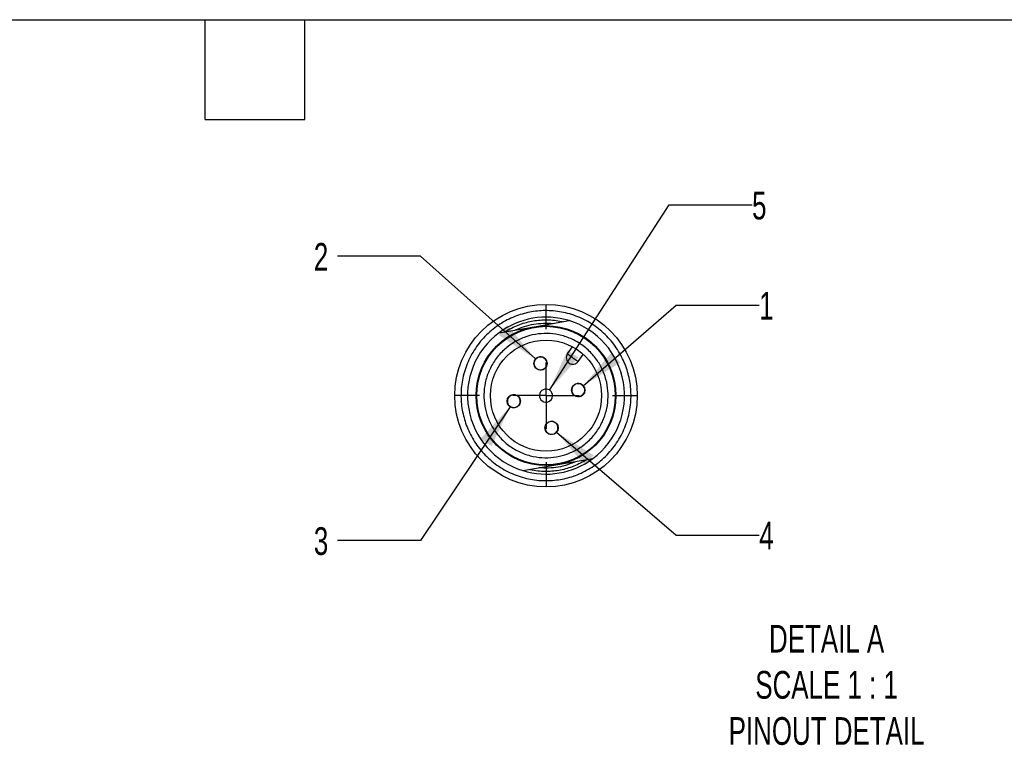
# Model space of a CAD drawing. Header units: millimetres. Extents: x 19 to 819, y 19 to 629.
# Tile 23 of 31: x 365 to 591, y 462 to 629. Entities that reach past the tile are written whole.
import ezdxf

# ---------------------------------------------------------------- set-up
doc = ezdxf.new("R2010")
doc.units = ezdxf.units.MM
doc.header["$LTSCALE"] = 3
doc.linetypes.add('SLD-Center', pattern=[19.05, 15.24, -1.27, 1.27, -1.27])
doc.linetypes.add('SLD-Solid', pattern=[0])
doc.layers.add('CENTER', color=40, linetype='SLD-Center')
doc.layers.add('SLD-DEFPOINTS', color=7, linetype='Continuous')
doc.layers.add('DIMENSIONS', color=140, linetype='SLD-Solid', lineweight=25)
doc.layers.add('TEXT', color=140, linetype='SLD-Solid', lineweight=25)
doc.styles.add('SLDTEXTSTYLE0', font='TXT', dxfattribs={"width": 0.7})
doc.dimstyles.new('SLDDIMSTYLE7', dxfattribs={"dimtxt": 6.474023, "dimasz": 9.906, "dimexe": 0, "dimexo": 0.0625, "dimgap": 1.618506, "dimtad": 0, "dimtih": 1, "dimtoh": 1, "dimlfac": 0.333333, "dimrnd": 1e-09, "dimzin": 12, "dimdsep": 46, "dimtxsty": 'SLDTEXTSTYLE0', "dimsah": 1, "dimcen": 0, "dimadec": 0, "dimazin": 3, "dimtfac": 1, "dimtofl": 0, "dimtmove": 0, "dimatfit": 3, "dimfxl": 0, "dimfrac": 2, "dimtolj": 1, "dimtzin": 12, "dimarcsym": 0})
doc.dimstyles.new('SLDDIMSTYLE8', dxfattribs={"dimtxt": 6.474023, "dimasz": 9.906, "dimexe": 0, "dimexo": 0.0625, "dimgap": 1.618506, "dimtad": 0, "dimtih": 1, "dimtoh": 1, "dimlfac": 0.333333, "dimrnd": 1e-09, "dimzin": 12, "dimdsep": 46, "dimtxsty": 'SLDTEXTSTYLE0', "dimsah": 1, "dimcen": 0, "dimadec": 0, "dimazin": 3, "dimtfac": 1, "dimtofl": 0, "dimtmove": 0, "dimatfit": 3, "dimfxl": 0, "dimfrac": 2, "dimtolj": 1, "dimtzin": 12, "dimarcsym": 0})

# ---------------------------------------------------------------- blocks, each defined once
blk = doc.blocks.new('_D_19')
at = {"layer": 'DIMENSIONS'}
for p, q in [((494.43, 544.69), (515.74, 563.19)), ((515.74, 563.19), (534.79, 563.19))]:
    blk.add_line(p, q, dxfattribs=at)
blk.add_solid([(494.43, 544.69), (502.91, 550.03), (500.91, 552.33)], dxfattribs=at)
at = {"layer": 'DIMENSIONS', "insert": (534.79, 566.23), "char_height": 6.35, "attachment_point": 1, "style": 'SLDTEXTSTYLE0'}
blk.add_mtext('1', dxfattribs=at)
blk = doc.blocks.new('_D_20')
at = {"layer": 'DIMENSIONS'}
for p, q in [((457.06, 574.39), (438.01, 574.39)), ((483.47, 550.83), (457.06, 574.39))]:
    blk.add_line(p, q, dxfattribs=at)
blk.add_solid([(483.47, 550.83), (477.09, 558.56), (475.06, 556.29)], dxfattribs=at)
at = {"layer": 'DIMENSIONS', "insert": (432.62, 577.43), "char_height": 6.35, "attachment_point": 1, "style": 'SLDTEXTSTYLE0'}
blk.add_mtext('2', dxfattribs=at)
blk = doc.blocks.new('_D_21')
at = {"layer": 'DIMENSIONS'}
for p, q in [((477.63, 539.88), (457.06, 509.19)), ((457.06, 509.19), (438.01, 509.19))]:
    blk.add_line(p, q, dxfattribs=at)
blk.add_solid([(477.63, 539.88), (470.85, 532.5), (473.38, 530.81)], dxfattribs=at)
at = {"layer": 'DIMENSIONS', "insert": (432.62, 512.24), "char_height": 6.35, "attachment_point": 1, "style": 'SLDTEXTSTYLE0'}
blk.add_mtext('3', dxfattribs=at)
blk = doc.blocks.new('_D_22')
at = {"layer": 'DIMENSIONS'}
for p, q in [((488.31, 534.03), (515.74, 510.44)), ((515.74, 510.44), (534.79, 510.44))]:
    blk.add_line(p, q, dxfattribs=at)
blk.add_solid([(488.31, 534.03), (494.82, 526.42), (496.81, 528.73)], dxfattribs=at)
at = {"layer": 'DIMENSIONS', "insert": (534.79, 513.48), "char_height": 6.35, "attachment_point": 1, "style": 'SLDTEXTSTYLE0'}
blk.add_mtext('4', dxfattribs=at)
blk = doc.blocks.new('_D_23')
at = {"layer": 'DIMENSIONS'}
for p, q in [((486.69, 543.68), (514.1, 586.15)), ((514.1, 586.15), (533.15, 586.15))]:
    blk.add_line(p, q, dxfattribs=at)
blk.add_solid([(486.69, 543.68), (493.34, 551.18), (490.78, 552.83)], dxfattribs=at)
at = {"layer": 'DIMENSIONS', "insert": (533.15, 589.19), "char_height": 6.35, "attachment_point": 1, "style": 'SLDTEXTSTYLE0'}
blk.add_mtext('5', dxfattribs=at)
blk = doc.blocks.new('SW_CENTERMARKSYMBOL_16')
at = {"layer": 'CENTER', "color": 0}
for p, q in [((0, 15.24), (0, 20.93)), ((0, 0), (0, 7.62)), ((-15.24, 0), (-20.93, 0)), ((0, 0), (-7.62, 0)), ((0, 0), (0, -7.62)), ((0, 0), (7.62, 0)), ((15.24, 0), (20.93, 0)), ((0, -15.24), (0, -20.93))]:
    blk.add_line(p, q, dxfattribs=at)

msp = doc.modelspace()

# ---------------------------------------------------------------- linework, layer by layer
for p, q in [((475.133, 556.863), (483.165, 558.24)), ((483.165, 558.24), (491.196, 559.618)), ((490.802, 551.983), (491.964, 553.625)), ((493.252, 550.251), (494.413, 551.893)), ((480.56, 525.225), (488.591, 526.602)), ((488.591, 526.602), (496.623, 527.98))]:
    msp.add_line(p, q)
at = {"flags": 128}
for points in [[(490.802, 551.983), (490.826, 551.966), (490.896, 551.917), (491.009, 551.837), (491.161, 551.729), (491.347, 551.598), (491.558, 551.448), (491.788, 551.286), (492.027, 551.117)], [(492.027, 551.117), (492.266, 550.948), (492.496, 550.785), (492.708, 550.635), (492.893, 550.504), (493.045, 550.397), (493.159, 550.316), (493.228, 550.267), (493.252, 550.251)]]:
    msp.add_lwpolyline(points, dxfattribs=at)
for centre, radius in [((485.878, 542.421), 16.05), ((485.878, 542.421), 15.9), ((485.878, 542.421), 12.75), ((484.61, 549.813), 1.53), ((493.27, 543.689), 1.53), ((478.486, 541.153), 1.53), ((487.146, 535.029), 1.53)]:
    msp.add_circle(centre, radius)
for centre, radius, start, end in [((485.878, 542.421), 18, 72.81675, 126.64987), ((485.878, 542.421), 18, 306.64988, 72.81674), ((485.878, 542.421), 18, 126.64988, 252.81674), ((484.61, 549.813), 1.5, 99.73309, 279.73338), ((484.61, 549.813), 1.5, 279.73309, 99.73338), ((492.027, 551.117), 1.5, 144.73362, 324.73316), ((493.27, 543.689), 1.5, 9.73321, 189.73344), ((478.486, 541.153), 1.5, 9.73331, 189.7333), ((485.878, 542.421), 1.5, 9.73328, 189.73337), ((485.878, 542.421), 1.5, 189.7332, 9.73344), ((493.27, 543.689), 1.5, 189.73328, 9.73337), ((478.486, 541.153), 1.5, 189.73331, 9.7333), ((487.146, 535.029), 1.5, 99.73355, 279.73335), ((487.146, 535.029), 1.5, 279.73355, 99.73335), ((485.878, 542.421), 18, 252.81672, 306.6499)]:
    msp.add_arc(centre, radius, start, end)
for points, knots in [([(467.579, 535.682), (467.228, 536.82), (466.524, 539.096), (466.273, 542.752), (466.678, 546.507), (467.874, 550.259), (469.843, 553.76), (472.489, 556.784), (475.627, 559.16), (479.032, 560.804), (482.563, 561.748), (486.206, 562.034), (489.965, 561.619), (493.715, 560.425), (497.217, 558.456), (500.241, 555.81), (502.616, 552.672), (504.261, 549.267), (505.205, 545.736), (505.491, 542.093), (505.076, 538.334), (503.882, 534.584), (501.913, 531.082), (499.267, 528.058), (496.129, 525.683), (492.724, 524.039), (489.193, 523.094), (485.55, 522.808), (481.791, 523.223), (478.041, 524.417), (474.536, 526.386), (471.524, 529.035), (469.107, 532.158), (468.082, 534.524), (467.579, 535.682)], [0, 0, 0, 0, 0.02912901, 0.05825802, 0.08913184, 0.12128922, 0.154129, 0.18696881, 0.2191262, 0.25000002, 0.27912901, 0.30825805, 0.33913187, 0.37128923, 0.40412899, 0.43696881, 0.46912616, 0.50000002, 0.52912902, 0.55825802, 0.58913185, 0.6212892, 0.65412903, 0.68696883, 0.71912618, 0.74999997, 0.77912899, 0.80825799, 0.83913186, 0.87128921, 0.90412902, 0.9369688, 0.96912618, 1, 1, 1, 1]), ([(476.541, 557.104), (476.637, 557.164), (477.685, 557.821), (479.771, 558.823), (482.92, 559.667), (486.17, 559.921), (488.47, 559.671), (489.677, 559.401), (489.788, 559.376)], [0, 0, 0, 0, 0.0246944, 0.269259, 0.5000021, 0.7307451, 0.9753103, 1, 1, 1, 1]), ([(478.799, 557.491), (480.203, 558.037), (483.012, 559.127), (486.025, 559.035), (487.531, 558.989)], [0, 0, 0, 0, 0.499998, 1, 1, 1, 1]), ([(490.877, 529.074), (490.021, 528.807), (488.309, 528.273), (485.609, 528.091), (482.868, 528.399), (480.151, 529.264), (477.592, 530.704), (475.382, 532.637), (473.663, 534.91), (472.45, 537.392), (471.752, 539.998), (471.542, 542.688), (471.858, 545.432), (472.721, 548.149), (474.161, 550.707), (476.093, 552.918), (478.366, 554.636), (480.849, 555.849), (483.454, 556.547), (486.144, 556.758), (488.889, 556.441), (491.605, 555.578), (494.164, 554.139), (496.374, 552.206), (498.093, 549.933), (499.306, 547.451), (500.004, 544.845), (500.214, 542.155), (499.898, 539.41), (499.035, 536.694), (497.596, 534.133), (495.66, 531.931), (493.398, 530.183), (491.698, 529.435), (490.877, 529.074)], [0, 0, 0, 0, 0.0300072, 0.0600054, 0.0900125, 0.1221686, 0.1550071, 0.1878455, 0.2200016, 0.2499954, 0.280007, 0.3100009, 0.3400125, 0.3721686, 0.405007, 0.4378455, 0.4700016, 0.4999954, 0.530007, 0.5600009, 0.5900125, 0.6221685, 0.6550071, 0.6878455, 0.7200016, 0.7499954, 0.780007, 0.8100009, 0.8400125, 0.8721686, 0.9050071, 0.9378455, 0.9700016, 1, 1, 1, 1]), ([(495.215, 527.738), (495.119, 527.678), (494.071, 527.021), (491.985, 526.019), (488.836, 525.175), (485.586, 524.922), (483.286, 525.171), (482.079, 525.441), (481.968, 525.466)], [0, 0, 0, 0, 0.0246944, 0.2692589, 0.5000023, 0.7307453, 0.97531, 1, 1, 1, 1]), ([(492.957, 527.351), (491.553, 526.806), (488.744, 525.715), (485.731, 525.807), (484.225, 525.853)], [0, 0, 0, 0, 0.4999977, 1, 1, 1, 1])]:
    msp.add_open_spline(points, degree=3, knots=knots)
at = {"layer": 'SLD-DEFPOINTS'}
msp.add_circle((485.878, 542.421), 20.926, dxfattribs=at)
at = {"layer": 'TEXT'}
for p, q in [((19.05, 628.65), (819.15, 628.65)), ((407.67, 605.79), (407.67, 628.65)), ((430.53, 605.79), (430.53, 628.65)), ((407.67, 605.79), (430.53, 605.79))]:
    msp.add_line(p, q, dxfattribs=at)

# ---------------------------------------------------------------- block references
at = {"layer": 'CENTER'}
msp.add_blockref('SW_CENTERMARKSYMBOL_16', (485.878, 542.421), dxfattribs=at)

# ---------------------------------------------------------------- texts
at = {"layer": 'TEXT', "insert": (550.247, 489.848), "char_height": 6.35, "attachment_point": 2, "style": 'SLDTEXTSTYLE0'}
msp.add_mtext('DETAIL A^JSCALE 1 : 1^JPINOUT DETAIL', dxfattribs=at)

# ---------------------------------------------------------------- dimensions: what is measured, and where the dimension line sits
at = {"layer": 'DIMENSIONS'}
dim = msp.add_radius_dim(center=(485.878, 542.421), mpoint=(486.691, 543.681), text='5', dimstyle='SLDDIMSTYLE8', override={"dimpost": '<>'}, dxfattribs=at)
dim.commit()
dim.dimension.update_dxf_attribs({"geometry": '_D_23', "text_midpoint": (535.842, 586.148), "dimtype": 164})
for p1, p2, text, picture, middle in [((485.752, 548.795), (483.468, 550.832), '2', '_D_20', (435.316, 574.389)), ((492.114, 542.686), (494.426, 544.692), '1', '_D_19', (537.485, 563.186)), ((479.338, 542.424), (477.634, 539.882), '3', '_D_21', (435.316, 509.194)), ((485.986, 536.027), (488.306, 534.032), '4', '_D_22', (537.485, 510.443))]:
    dim = msp.add_diameter_dim_2p(p1=p1, p2=p2, text=text, dimstyle='SLDDIMSTYLE7', override={"dimpost": '<>'}, dxfattribs=at)
    dim.commit()
    dim.dimension.update_dxf_attribs({"geometry": picture, "text_midpoint": middle, "dimtype": 163})

doc.saveas('drawing.dxf')
